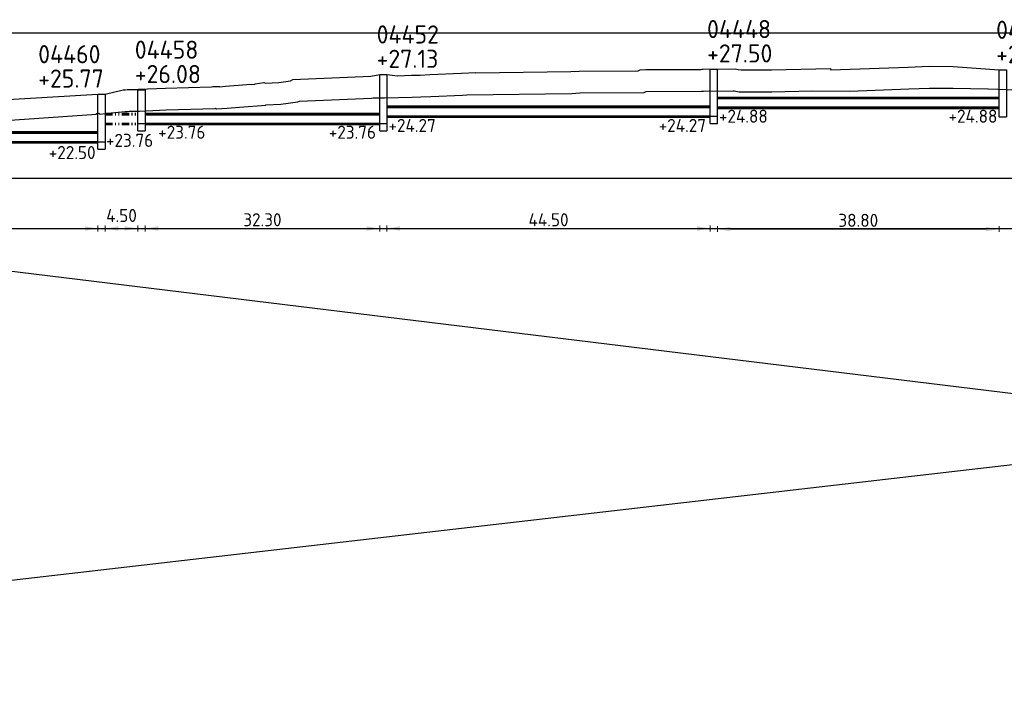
# Model space of a CAD drawing. Header units: metres. Extents: x 0 to 200176, y 0 to 356276.
# Tile 50 of 52: x 199511 to 199646, y 355798 to 355892. Entities that reach past the tile are written whole.
import ezdxf

# ---------------------------------------------------------------- set-up
doc = ezdxf.new("R2010")
doc.units = ezdxf.units.M
doc.linetypes.add('RI-ITR', pattern=[10.4, 5, -1.8, 0, -1.8, 0, -1.8])
for name, color, linetype, lineweight in [('B-WE-GW-MAAIVELD-GD', 90, 'Continuous', 25), ('N-WE-RI-ITR_TRANSPORTLEIDING-G', 170, 'RI-ITR', 35), ('X-XX-AL-AANPIJLING-M', 7, 'Continuous', 18)]:
    doc.layers.add(name, color=color, linetype=linetype, lineweight=lineweight)
doc.layers.add('X-XX-AL-HULPLIJNEN', color=4, linetype='Continuous', lineweight=25, plot=False)
doc.layers.add('X-XX-NIEUW-DETAIL-T', color=3, linetype='Continuous')
doc.styles.add('NLCS-ISO-M200-T18', font='NLCS-ISO.ttf')
doc.styles.add('NLCS-ISO-T18', font='NLCS-ISO.ttf')
doc.dimstyles.new('NLCS-M200-T18-PIJL', dxfattribs={"dimscale": 0.2, "dimtxt": 1.8, "dimasz": 1.8, "dimexe": 2, "dimexo": 2, "dimgap": 0.7, "dimtad": 1, "dimzin": 0, "dimdsep": 46, "dimtxsty": 'NLCS-ISO-M200-T18', "dimcen": 0, "dimdle": 2, "dimclrd": 256, "dimclre": 256, "dimclrt": 256, "dimadec": 1, "dimazin": 0, "dimtfac": 1, "dimtofl": 0, "dimtmove": 1, "dimatfit": 0, "dimfxl": 2, "dimfxlon": 1, "dimtfillclr": 254, "dimtolj": 1, "dimtzin": 0, "dimlwd": 18, "dimlwe": 18, "dimarcsym": 0})

# ---------------------------------------------------------------- blocks, each defined once
blk = doc.blocks.new('*D623')
at = {"layer": 'Defpoints', "color": 0, "transparency": 16777216}
for p in [(199478.99, 355875.36), (199521.39, 355875.36), (199521.39, 355863.42)]:
    blk.add_point(p, dxfattribs=at)
at = {"layer": 'X-XX-AL-AANPIJLING-M', "linetype": 'Continuous', "lineweight": 18, "transparency": 16777216}
for p, q in [((199478.99, 355863.82), (199478.99, 355863.02)), ((199480.79, 355863.42), (199519.59, 355863.42)), ((199521.39, 355863.82), (199521.39, 355863.02))]:
    blk.add_line(p, q, dxfattribs=at)
at = {"layer": 'X-XX-AL-AANPIJLING-M', "transparency": 16777216}
for points in [[(199480.79, 355863.72), (199480.79, 355863.12), (199478.99, 355863.42)], [(199519.59, 355863.72), (199519.59, 355863.12), (199521.39, 355863.42)]]:
    blk.add_solid(points, dxfattribs=at)
at = {"layer": 'X-XX-AL-AANPIJLING-M', "transparency": 16777216, "insert": (199500.19, 355864.62), "char_height": 1.8, "attachment_point": 5, "style": 'NLCS-ISO-M200-T18'}
blk.add_mtext('\\A1;42.40', dxfattribs=at)
blk = doc.blocks.new('*D624')
at = {"layer": 'Defpoints', "color": 0, "transparency": 16777216}
for p in [(199522.39, 355877.88), (199526.89, 355877.88), (199526.89, 355863.42)]:
    blk.add_point(p, dxfattribs=at)
at = {"layer": 'X-XX-AL-AANPIJLING-M', "linetype": 'Continuous', "lineweight": 18, "transparency": 16777216}
for p, q in [((199522.39, 355863.82), (199522.39, 355863.02)), ((199524.19, 355863.42), (199525.09, 355863.42)), ((199526.89, 355863.82), (199526.89, 355863.02))]:
    blk.add_line(p, q, dxfattribs=at)
at = {"layer": 'X-XX-AL-AANPIJLING-M', "transparency": 16777216}
for points in [[(199524.19, 355863.72), (199524.19, 355863.12), (199522.39, 355863.42)], [(199525.09, 355863.72), (199525.09, 355863.12), (199526.89, 355863.42)]]:
    blk.add_solid(points, dxfattribs=at)
at = {"layer": 'X-XX-AL-AANPIJLING-M', "transparency": 16777216, "insert": (199524.64, 355865.21), "char_height": 1.8, "attachment_point": 5, "style": 'NLCS-ISO-M200-T18'}
blk.add_mtext('\\A1;4.50', dxfattribs=at)
blk = doc.blocks.new('*D625')
at = {"layer": 'Defpoints', "color": 0, "transparency": 16777216}
for p in [(199527.89, 355877.88), (199560.19, 355877.88), (199560.19, 355863.42)]:
    blk.add_point(p, dxfattribs=at)
at = {"layer": 'X-XX-AL-AANPIJLING-M', "linetype": 'Continuous', "lineweight": 18, "transparency": 16777216}
for p, q in [((199527.89, 355863.82), (199527.89, 355863.02)), ((199529.69, 355863.42), (199558.39, 355863.42)), ((199560.19, 355863.82), (199560.19, 355863.02))]:
    blk.add_line(p, q, dxfattribs=at)
at = {"layer": 'X-XX-AL-AANPIJLING-M', "transparency": 16777216}
for points in [[(199529.69, 355863.72), (199529.69, 355863.12), (199527.89, 355863.42)], [(199558.39, 355863.72), (199558.39, 355863.12), (199560.19, 355863.42)]]:
    blk.add_solid(points, dxfattribs=at)
at = {"layer": 'X-XX-AL-AANPIJLING-M', "transparency": 16777216, "insert": (199544.04, 355864.62), "char_height": 1.8, "attachment_point": 5, "style": 'NLCS-ISO-M200-T18'}
blk.add_mtext('\\A1;32.30', dxfattribs=at)
blk = doc.blocks.new('*D626')
at = {"layer": 'Defpoints', "color": 0, "transparency": 16777216}
for p in [(199561.19, 355878.9), (199605.69, 355878.9), (199605.69, 355863.42)]:
    blk.add_point(p, dxfattribs=at)
at = {"layer": 'X-XX-AL-AANPIJLING-M', "linetype": 'Continuous', "lineweight": 18, "transparency": 16777216}
for p, q in [((199561.19, 355863.82), (199561.19, 355863.02)), ((199562.99, 355863.42), (199603.89, 355863.42)), ((199605.69, 355863.82), (199605.69, 355863.02))]:
    blk.add_line(p, q, dxfattribs=at)
at = {"layer": 'X-XX-AL-AANPIJLING-M', "transparency": 16777216}
for points in [[(199562.99, 355863.72), (199562.99, 355863.12), (199561.19, 355863.42)], [(199603.89, 355863.72), (199603.89, 355863.12), (199605.69, 355863.42)]]:
    blk.add_solid(points, dxfattribs=at)
at = {"layer": 'X-XX-AL-AANPIJLING-M', "transparency": 16777216, "insert": (199583.44, 355864.62), "char_height": 1.8, "attachment_point": 5, "style": 'NLCS-ISO-M200-T18'}
blk.add_mtext('\\A1;44.50', dxfattribs=at)
blk = doc.blocks.new('*D627')
at = {"layer": 'Defpoints', "color": 0, "transparency": 16777216}
for p in [(199606.69, 355880.12), (199645.49, 355880.12), (199645.49, 355863.34)]:
    blk.add_point(p, dxfattribs=at)
at = {"layer": 'X-XX-AL-AANPIJLING-M', "linetype": 'Continuous', "lineweight": 18, "transparency": 16777216}
for p, q in [((199606.69, 355863.74), (199606.69, 355862.94)), ((199608.49, 355863.34), (199643.69, 355863.34)), ((199645.49, 355863.74), (199645.49, 355862.94))]:
    blk.add_line(p, q, dxfattribs=at)
at = {"layer": 'X-XX-AL-AANPIJLING-M', "transparency": 16777216}
for points in [[(199608.49, 355863.64), (199608.49, 355863.04), (199606.69, 355863.34)], [(199643.69, 355863.64), (199643.69, 355863.04), (199645.49, 355863.34)]]:
    blk.add_solid(points, dxfattribs=at)
at = {"layer": 'X-XX-AL-AANPIJLING-M', "transparency": 16777216, "insert": (199626.09, 355864.54), "char_height": 1.8, "attachment_point": 5, "style": 'NLCS-ISO-M200-T18'}
blk.add_mtext('\\A1;38.80', dxfattribs=at)

msp = doc.modelspace()

# ---------------------------------------------------------------- linework, layer by layer
at = {"flags": 128}
for points in [[(199605.692, 355877.904), (199605.692, 355885.364)], [(199605.692, 355885.364), (199606.692, 355885.364)], [(199606.692, 355877.904), (199606.692, 355885.364)], [(199645.492, 355878.804), (199645.492, 355885.264), (199646.492, 355885.264), (199646.492, 355878.804)], [(199560.192, 355876.884), (199560.192, 355884.624), (199561.192, 355884.624), (199561.192, 355876.884)], [(199526.892, 355876.884), (199526.892, 355882.524), (199527.892, 355882.524), (199527.892, 355876.884)], [(199521.392, 355874.364), (199521.392, 355881.904), (199522.392, 355881.904), (199522.392, 355874.364)], [(199645.492, 355878.804), (199646.492, 355878.804)], [(199526.892, 355876.884), (199527.892, 355876.884)], [(199560.192, 355876.884), (199561.192, 355876.884)], [(199605.692, 355877.904), (199606.692, 355877.904)], [(199521.392, 355874.364), (199522.392, 355874.364)]]:
    msp.add_lwpolyline(points, dxfattribs=at)
at = {"layer": 'B-WE-GW-MAAIVELD-GD', "color": 90, "linetype": 'Continuous', "lineweight": 25, "ltscale": 2}
msp.add_lwpolyline([(199495.811, 355880.401), (199521.392, 355881.904), (199522.392, 355881.904), (199524.887, 355882.5), (199525.151, 355882.525), (199525.414, 355882.55), (199525.611, 355882.568), (199525.677, 355882.567), (199525.941, 355882.565), (199526.204, 355882.567), (199526.467, 355882.572), (199526.731, 355882.58), (199526.994, 355882.591), (199530.684, 355882.762), (199537.014, 355882.94), (199537.197, 355883.001), (199538.069, 355882.987), (199538.16, 355882.956), (199538.972, 355883.005), (199542.487, 355883.296), (199542.507, 355883.263), (199542.978, 355883.297), (199543.031, 355883.363), (199544.248, 355883.526), (199544.476, 355883.434), (199546.298, 355883.536), (199547.922, 355883.751), (199548.241, 355883.944), (199558.95, 355884.39), (199560.192, 355884.624), (199561.192, 355884.624), (199562.658, 355884.468), (199564.589, 355884.522), (199565.748, 355884.561), (199567.09, 355884.622), (199571.433, 355884.803), (199573.441, 355884.904), (199573.45, 355884.853), (199586.529, 355885.027), (199587.671, 355885.087), (199595.777, 355885.135), (199596.045, 355885.29), (199596.845, 355885.313), (199604.469, 355885.345), (199604.609, 355885.346), (199604.667, 355885.346), (199604.748, 355885.347), (199609.122, 355885.409), (199609.554, 355885.332), (199609.96, 355885.256), (199614.157, 355885.261), (199622.262, 355885.452), (199622.296, 355885.253), (199622.298, 355885.265), (199632.953, 355885.639), (199635.86, 355885.759), (199639.169, 355885.743), (199645.492, 355885.264), (199646.492, 355885.258)], dxfattribs=at)
at = {"layer": 'N-WE-RI-ITR_TRANSPORTLEIDING-G', "linetype": 'Continuous', "ltscale": 0.2, "flags": 128}
for points in [[(199606.692, 355881.484), (199645.492, 355881.484)], [(199606.692, 355881.324), (199645.492, 355881.324)], [(199561.192, 355880.264), (199605.692, 355880.264)], [(199561.192, 355880.104), (199605.692, 355880.104)], [(199606.692, 355880.124), (199645.492, 355880.124)], [(199606.692, 355879.964), (199645.492, 355879.964)], [(199527.892, 355879.244), (199560.192, 355879.244)], [(199527.892, 355879.084), (199560.192, 355879.084)], [(199561.192, 355878.904), (199605.692, 355878.904)], [(199561.192, 355878.744), (199605.692, 355878.744)], [(199478.992, 355876.724), (199521.392, 355876.724)], [(199527.892, 355877.884), (199560.192, 355877.884)], [(199527.892, 355877.724), (199560.192, 355877.724)], [(199478.992, 355876.564), (199521.392, 355876.564)], [(199478.992, 355875.364), (199521.392, 355875.364)], [(199478.992, 355875.204), (199521.392, 355875.204)]]:
    msp.add_lwpolyline(points, dxfattribs=at)
at = {"layer": 'N-WE-RI-ITR_TRANSPORTLEIDING-G', "ltscale": 0.2, "flags": 128}
for points in [[(199522.392, 355879.244), (199526.892, 355879.244)], [(199522.392, 355879.084), (199526.892, 355879.084)], [(199522.392, 355877.884), (199526.892, 355877.884)], [(199522.392, 355877.724), (199526.892, 355877.724)]]:
    msp.add_lwpolyline(points, dxfattribs=at)
at = {"layer": 'X-XX-AL-HULPLIJNEN', "ltscale": 0.2, "flags": 128}
for points in [[(199406.592, 355890.364), (200085.851, 355890.364)], [(199496.014, 355877.408), (199521.199, 355879.186), (199521.215, 355879.275), (199521.294, 355879.282), (199521.512, 355879.308), (199521.654, 355879.187), (199523.196, 355879.332), (199525.165, 355879.513), (199525.431, 355879.538), (199525.693, 355879.563), (199525.731, 355879.567), (199525.942, 355879.565), (199526.243, 355879.567), (199526.542, 355879.573), (199526.839, 355879.582), (199527.125, 355879.594), (199530.796, 355879.764), (199537.545, 355879.954), (199537.603, 355879.974), (199537.742, 355879.925), (199539.187, 355880.012), (199540.884, 355880.153), (199540.892, 355880.139), (199544.5, 355880.398), (199544.526, 355880.432), (199546.579, 355880.547), (199548.94, 355880.859), (199549.137, 355880.979), (199559.081, 355881.392), (199559.271, 355881.401), (199559.897, 355881.433), (199560.859, 355881.403), (199562.753, 355881.47), (199564.681, 355881.523), (199565.866, 355881.563), (199567.22, 355881.624), (199571.571, 355881.806), (199572.168, 355881.836), (199586.628, 355882.028), (199587.758, 355882.087), (199596.589, 355882.14), (199596.888, 355882.313), (199596.893, 355882.313), (199604.48, 355882.345), (199604.613, 355882.346), (199604.686, 355882.346), (199604.788, 355882.347), (199608.878, 355882.405), (199609.017, 355882.381), (199609.685, 355882.256), (199614.194, 355882.261), (199619.738, 355882.392), (199624.926, 355882.356), (199633.067, 355882.641), (199635.914, 355882.759), (199639.138, 355882.743), (199643.922, 355882.669), (199643.954, 355882.668), (199647.901, 355882.528)], [(199605.692, 355878.904), (199606.692, 355878.904)], [(199526.892, 355877.884), (199527.892, 355877.884)], [(199560.192, 355877.884), (199561.192, 355877.884)], [(199521.392, 355875.364), (199522.392, 355875.364)], [(199425.718, 355867.772), (199995.371, 355798.139), (200004.414, 355872.123), (199409.32, 355803.358)], [(199406.592, 355870.364), (200085.851, 355870.364)], [(199407.592, 355863.416), (200175.812, 355863.416)]]:
    msp.add_lwpolyline(points, dxfattribs=at)

# ---------------------------------------------------------------- texts
at = {"layer": 'X-XX-NIEUW-DETAIL-T', "style": 'NLCS-ISO-T18'}
for s, height, p in [('04448', 2.5, (199605.267, 355889.641)), ('04446', 2.5, (199645.067, 355889.541)), ('04452', 2.5, (199559.767, 355888.901)), ('04458', 2.5, (199526.467, 355886.801)), ('+27.50', 2.5, (199605.267, 355886.288)), ('04460', 2.5, (199513.165, 355886.181)), ('+27.13', 2.5, (199559.767, 355885.548)), ('+27.45', 2.5, (199645.067, 355886.188)), ('+25.77', 2.5, (199513.165, 355882.828)), ('+26.08', 2.5, (199526.467, 355883.448)), ('+24.88', 1.8, (199606.902, 355877.988)), ('+24.88', 1.8, (199638.52, 355877.988)), ('+24.27', 1.8, (199561.402, 355876.714)), ('+24.27', 1.8, (199598.612, 355876.714)), ('+23.76', 1.8, (199529.688, 355875.781)), ('+23.76', 1.8, (199553.181, 355875.781)), ('+23.76', 1.8, (199522.501, 355874.659)), ('+22.50', 1.8, (199514.622, 355872.984))]:
    msp.add_text(s, height=height, dxfattribs=at).set_placement(p)

# ---------------------------------------------------------------- dimensions: what is measured, and where the dimension line sits
at = {"layer": 'X-XX-AL-AANPIJLING-M'}
for base, p1, p2, picture, middle in [((199645.492, 355863.336), (199606.692, 355880.124), (199645.492, 355880.124), '*D627', (199626.092, 355864.536)), ((199605.692, 355863.416), (199561.192, 355878.904), (199605.692, 355878.904), '*D626', (199583.442, 355864.616)), ((199560.192, 355863.416), (199527.892, 355877.884), (199560.192, 355877.884), '*D625', (199544.042, 355864.616)), ((199521.392, 355863.416), (199478.992, 355875.364), (199521.392, 355875.364), '*D623', (199500.192, 355864.616))]:
    dim = msp.add_linear_dim(base=base, p1=p1, p2=p2, dimstyle='NLCS-M200-T18-PIJL', override={"dimtxt": 9, "dimasz": 9, "dimgap": 1.5}, dxfattribs=at)
    dim.commit()
    dim.dimension.update_dxf_attribs({"geometry": picture, "text_midpoint": middle})
dim = msp.add_linear_dim(base=(199526.892, 355863.416), p1=(199522.392, 355877.884), p2=(199526.892, 355877.884), dimstyle='NLCS-M200-T18-PIJL', override={"dimtxt": 9, "dimasz": 9, "dimgap": 1.5}, dxfattribs=at)
dim.commit()
dim.dimension.update_dxf_attribs({"geometry": '*D624', "text_midpoint": (199524.642, 355864.008), "dimtype": 160})

doc.saveas('drawing.dxf')
